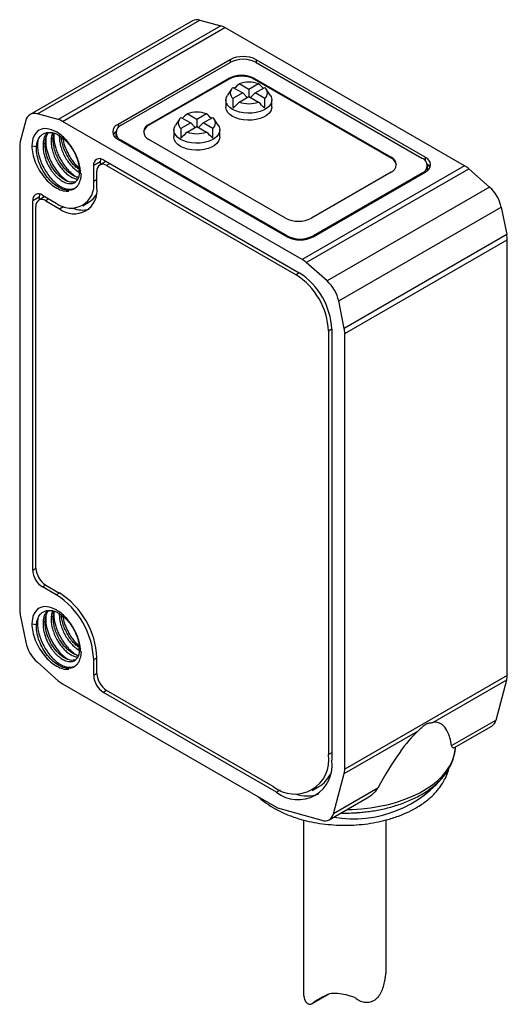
# Model space of a CAD drawing. Header units: millimetres. Extents: x 7 to 546, y 7 to 419.
# Tile 5 of 7: x 231 to 252, y 143 to 186. Entities that reach past the tile are written whole.
import ezdxf

# ---------------------------------------------------------------- set-up
doc = ezdxf.new("R2010")
doc.units = ezdxf.units.MM

msp = doc.modelspace()

# ---------------------------------------------------------------- linework, layer by layer
for p, q in [((238.455, 185.511), (231.384, 181.429)), ((231.704, 181.456), (238.775, 185.538)), ((239.687, 185.289), (232.616, 181.207)), ((238.775, 185.538), (239.687, 185.289)), ((232.796, 181.13), (239.867, 185.212)), ((250.29, 179.195), (239.867, 185.212)), ((240.093, 183.816), (235.214, 181)), ((235.356, 180.959), (240.093, 183.694)), ((240.093, 183.816), (240.093, 183.694)), ((248.579, 179.571), (241.225, 183.816)), ((241.225, 183.816), (241.225, 183.694)), ((241.225, 183.694), (248.437, 179.53)), ((236.558, 181), (240.023, 183)), ((240.023, 182.959), (236.558, 180.959)), ((240.023, 182.959), (240.023, 183)), ((240.907, 182.522), (240.484, 182.766)), ((241.329, 182.766), (240.907, 182.522)), ((241.154, 183), (247.094, 179.571)), ((241.154, 182.959), (241.154, 183)), ((247.094, 179.53), (241.154, 182.959)), ((240.15, 182.535), (239.973, 182.268)), ((240.215, 182.611), (240.638, 182.367)), ((240.638, 182.367), (240.215, 182.123)), ((240.638, 182.367), (240.834, 182.17)), ((240.907, 182.522), (240.907, 182.212)), ((241.175, 182.367), (240.979, 182.17)), ((241.175, 182.367), (241.598, 182.611)), ((241.598, 182.123), (241.175, 182.367)), ((241.84, 182.268), (241.663, 182.535)), ((239.907, 182.061), (239.907, 181.755)), ((240.484, 181.968), (240.907, 182.212)), ((240.907, 182.212), (241.329, 181.968)), ((241.907, 181.755), (241.907, 182.061)), ((232.616, 181.207), (231.704, 181.456)), ((238.644, 181.216), (238.221, 181.46)), ((239.066, 181.46), (238.644, 181.216)), ((231.2, 181.166), (230.96, 180.251)), ((243.219, 175.113), (232.796, 181.13)), ((235.214, 181), (235.214, 180.848)), ((236.558, 181), (236.558, 180.959)), ((237.888, 181.229), (237.71, 180.962)), ((237.953, 181.305), (238.375, 181.061)), ((238.375, 181.061), (237.953, 180.817)), ((238.375, 181.061), (238.571, 180.864)), ((238.644, 181.216), (238.644, 180.906)), ((238.912, 181.061), (238.716, 180.864)), ((238.912, 181.061), (239.335, 181.305)), ((239.335, 180.817), (238.912, 181.061)), ((239.577, 180.962), (239.4, 181.229)), ((235.121, 180.632), (235.121, 180.428)), ((237.644, 180.755), (237.644, 180.449)), ((238.221, 180.662), (238.644, 180.906)), ((238.644, 180.906), (239.066, 180.662)), ((239.644, 180.449), (239.644, 180.755)), ((231.951, 180.136), (232.043, 180.189)), ((232.397, 180.393), (232.304, 180.34)), ((235.122, 180.411), (235.121, 180.428)), ((235.214, 180.347), (242.568, 176.101)), ((242.568, 176.142), (235.356, 180.306)), ((235.356, 180.265), (235.356, 180.306)), ((242.498, 176.918), (236.558, 180.347)), ((230.936, 180.056), (230.936, 159.855)), ((231.467, 180.061), (231.668, 180.032)), ((234.436, 179.367), (234.154, 179.203)), ((234.685, 179.387), (234.419, 179.233)), ((234.436, 179.367), (234.436, 179.243)), ((234.578, 179.448), (243.099, 174.53)), ((234.861, 179.285), (234.719, 179.204)), ((247.094, 179.53), (247.094, 179.571)), ((248.579, 179.571), (248.579, 179.42)), ((233.581, 178.853), (233.515, 179.004)), ((234.154, 178.509), (234.154, 179.203)), ((234.295, 178.264), (234.295, 178.959)), ((234.719, 179.204), (242.957, 174.448)), ((250.29, 179.195), (243.219, 175.113)), ((243.399, 174.982), (250.47, 179.064)), ((247.094, 178.918), (243.629, 176.918)), ((243.7, 176.101), (248.579, 178.918)), ((248.437, 178.877), (243.7, 176.142)), ((248.437, 178.836), (248.437, 178.877)), ((248.672, 179), (248.671, 178.982)), ((248.672, 179), (248.672, 179.204)), ((250.47, 179.064), (251.382, 178.26)), ((234.295, 178.591), (234.154, 178.509)), ((251.382, 178.26), (244.311, 174.178)), ((231.785, 177.835), (231.502, 177.672)), ((231.502, 161.586), (231.502, 177.672)), ((232.033, 177.855), (231.768, 177.702)), ((231.785, 177.835), (231.785, 177.712)), ((231.926, 177.917), (232.527, 177.57)), ((232.209, 177.754), (232.068, 177.672)), ((232.068, 177.672), (232.669, 177.325)), ((233.677, 177.456), (233.96, 177.62)), ((231.643, 161.668), (231.643, 177.427)), ((232.669, 177.325), (232.841, 177.425)), ((244.815, 173.306), (251.886, 177.388)), ((251.886, 177.388), (252.126, 176.196)), ((242.568, 176.101), (242.568, 176.142)), ((243.7, 176.101), (243.7, 176.142)), ((252.126, 176.196), (245.055, 172.114)), ((245.078, 171.892), (252.15, 175.974)), ((252.15, 156.998), (252.15, 175.974)), ((244.311, 174.178), (243.399, 174.982)), ((243.099, 174.53), (242.957, 174.448)), ((245.055, 172.114), (244.815, 173.306)), ((244.513, 172.08), (244.371, 171.998)), ((244.371, 171.998), (244.371, 153.545)), ((244.513, 172.08), (244.513, 153.3)), ((245.078, 152.916), (245.078, 171.892)), ((231.502, 161.586), (231.643, 161.668)), ((232.068, 160.933), (231.926, 160.852)), ((232.527, 160.505), (231.926, 160.852)), ((232.068, 160.933), (232.669, 160.586)), ((232.669, 160.586), (232.527, 160.505)), ((230.96, 159.634), (231.2, 158.442)), ((232.397, 159.572), (232.304, 159.518)), ((231.467, 159.239), (231.668, 159.21)), ((231.951, 159.314), (232.043, 159.367)), ((233.581, 158.031), (233.515, 158.182)), ((231.704, 157.569), (232.616, 156.765)), ((234.154, 157.688), (234.295, 157.769)), ((234.154, 156.994), (234.154, 157.688)), ((234.295, 157.075), (234.295, 157.769)), ((234.295, 157.075), (234.154, 156.994)), ((252.15, 156.998), (245.078, 152.916)), ((232.796, 156.634), (242.158, 151.23)), ((248.917, 154.949), (252.126, 156.801)), ((251.659, 155.054), (252.126, 156.801)), ((234.719, 156.34), (234.578, 156.259)), ((242.109, 151.911), (234.578, 156.259)), ((241.967, 152.156), (234.719, 156.34)), ((251.659, 155.054), (249.73, 153.94)), ((245.054, 152.719), (248.263, 154.571)), ((249.829, 153.842), (251.476, 154.793)), ((244.513, 153.626), (244.371, 153.545)), ((249.895, 153.842), (249.898, 153.882)), ((244.588, 150.972), (245.054, 152.719)), ((242.269, 152.004), (242.109, 151.911)), ((243.667, 151.988), (243.95, 152.151)), ((246.517, 152.085), (244.588, 150.972)), ((244.405, 150.711), (246.051, 151.661)), ((242.158, 151.23), (244.079, 150.685)), ((243.278, 150.703), (243.278, 143.235)), ((246.878, 144.136), (246.878, 150.699)), ((243.644, 142.695), (244.399, 143.131)), ((244.136, 142.989), (243.704, 142.74)), ((244.237, 143.047), (244.34, 143.107))]:
    msp.add_line(p, q)
at = {"flags": 128}
for points in [[(241.84, 182.268), (241.88, 182.193), (241.905, 182.088), (241.897, 181.981), (241.855, 181.878), (241.78, 181.78), (241.676, 181.692), (241.545, 181.617), (241.393, 181.557), (241.224, 181.514), (241.045, 181.489), (240.86, 181.484), (240.678, 181.499), (240.503, 181.533), (240.341, 181.585), (240.199, 181.653), (240.082, 181.735), (239.992, 181.828), (239.933, 181.929), (239.908, 182.034), (239.916, 182.141), (239.958, 182.245), (239.973, 182.268)], [(241.907, 181.755), (241.897, 181.675), (241.855, 181.571), (241.78, 181.474), (241.676, 181.386), (241.545, 181.311), (241.393, 181.251), (241.224, 181.208), (241.045, 181.183), (240.86, 181.178), (240.678, 181.193), (240.503, 181.227), (240.341, 181.279), (240.199, 181.347), (240.082, 181.429), (239.992, 181.522), (239.933, 181.623), (239.908, 181.728), (239.907, 181.755)], [(239.577, 180.962), (239.617, 180.887), (239.643, 180.782), (239.634, 180.675), (239.592, 180.571), (239.517, 180.474), (239.413, 180.386), (239.283, 180.311), (239.13, 180.251), (238.962, 180.208), (238.782, 180.183), (238.598, 180.178), (238.415, 180.193), (238.24, 180.227), (238.079, 180.279), (237.937, 180.347), (237.819, 180.429), (237.729, 180.522), (237.67, 180.623), (237.645, 180.728), (237.653, 180.835), (237.696, 180.938), (237.71, 180.962)], [(239.644, 180.449), (239.634, 180.369), (239.592, 180.265), (239.517, 180.168), (239.413, 180.08), (239.283, 180.005), (239.13, 179.944), (238.962, 179.901), (238.782, 179.877), (238.598, 179.872), (238.415, 179.887), (238.24, 179.921), (238.079, 179.972), (237.937, 180.04), (237.819, 180.122), (237.729, 180.215), (237.67, 180.317), (237.645, 180.422), (237.644, 180.449)], [(234.455, 179.498), (234.445, 179.458), (234.436, 179.367)], [(231.803, 177.967), (231.793, 177.926), (231.785, 177.835)], [(245.174, 151.155), (245.398, 151.16), (245.803, 151.186), (246.203, 151.231), (246.595, 151.296), (246.976, 151.379), (247.344, 151.481), (247.695, 151.6), (248.028, 151.736), (248.339, 151.888), (248.627, 152.054), (248.89, 152.234), (249.126, 152.426), (249.332, 152.629), (249.509, 152.841), (249.653, 153.061), (249.765, 153.287), (249.843, 153.518), (249.887, 153.752), (249.895, 153.842)]]:
    msp.add_lwpolyline(points, dxfattribs=at)
for centre, radius, start, end in [((238.648, 185.145), 0.413, 72.0774, 117.7765), ((239.478, 184.551), 0.768, 59.5092, 74.1814), ((240.659, 182.725), 1.23, 62.6097, 117.3903), ((240.659, 182.602), 1.23, 62.6097, 117.3903), ((240.588, 181.908), 1.23, 62.6097, 117.3903), ((240.588, 181.867), 1.23, 62.6097, 117.3903), ((240.907, 181.512), 1.323, 71.3858, 108.6142), ((240.413, 182.367), 0.314, 128.9933, 231.0067), ((241.4, 182.367), 0.314, 308.9933, 51.0067), ((240.907, 183.223), 1.323, 251.3858, 288.6142), ((231.577, 181.094), 0.384, 70.7392, 169.2715), ((238.644, 180.206), 1.323, 71.3858, 108.6142), ((232.407, 180.469), 0.768, 59.5092, 74.1814), ((235.338, 180.673), 0.349, 110.7834, 249.2166), ((236.682, 180.673), 0.349, 110.7834, 249.2166), ((238.15, 181.061), 0.314, 128.9933, 231.0067), ((239.137, 181.061), 0.314, 308.9933, 51.0067), ((235.401, 180.35), 0.441, 128.0482, 152.8886), ((235.48, 180.632), 0.349, 110.7834, 249.2166), ((236.729, 180.586), 0.411, 114.703, 170.6238), ((238.644, 181.916), 1.323, 251.3858, 288.6142), ((231.704, 180.063), 0.768, 165.8238, 180.4933), ((234.412, 179.245), 0.262, 50.7967, 189.214), ((246.97, 179.244), 0.349, 290.7834, 69.2166), ((246.922, 179.157), 0.411, 9.3762, 65.297), ((248.313, 179.204), 0.349, 290.7834, 69.2166), ((248.455, 179.244), 0.349, 290.7834, 69.2166), ((234.554, 179), 0.262, 50.7967, 189.214), ((248.392, 178.921), 0.441, 27.1114, 51.9518), ((249.721, 178.224), 1.126, 48.3062, 59.6662), ((233.159, 178.354), 1.007, 231.1474, 8.8634), ((233.3, 178.109), 1.007, 231.1471, 8.8636), ((250.282, 177.043), 1.641, 12.1276, 47.8724), ((231.761, 177.714), 0.262, 50.7967, 189.214), ((231.902, 177.469), 0.262, 50.7967, 189.214), ((233.528, 178.346), 0.845, 300.7274, 331.0445), ((233.659, 178.347), 1.079, 247.6769, 285.7298), ((243.063, 178.009), 1.23, 242.6097, 297.3903), ((243.134, 177.234), 1.23, 242.6097, 297.3903), ((243.134, 177.193), 1.23, 242.6097, 297.3903), ((251.024, 175.968), 1.126, 0.3364, 11.6948), ((242.65, 174.142), 1.126, 48.3062, 59.6662), ((241.301, 171.859), 3.074, 2.6055, 57.3945), ((241.442, 171.94), 3.074, 2.6055, 57.3945), ((243.211, 172.961), 1.641, 12.1276, 47.8724), ((243.953, 171.886), 1.126, 0.3364, 11.6948), ((232.423, 161.628), 0.922, 182.6055, 237.3945), ((232.565, 161.71), 0.922, 182.6055, 237.3945), ((230.633, 157.533), 3.525, 2.5201, 57.4799), ((230.774, 157.614), 3.525, 2.5202, 57.4798), ((232.062, 159.862), 1.126, 180.3364, 191.6948), ((232.804, 158.786), 1.641, 192.1276, 227.8724), ((235.075, 157.035), 0.922, 182.6055, 237.3945), ((235.216, 157.117), 0.922, 182.6055, 237.3945), ((251.384, 156.991), 0.766, 345.616, 0.5075), ((233.364, 157.606), 1.126, 228.3062, 239.6662), ((251.256, 155.141), 0.412, 302.158, 347.6942), ((242.901, 153.315), 1.488, 231.1301, 8.8806), ((243.042, 153.07), 1.488, 231.1301, 8.8806), ((243.292, 153.247), 1.279, 300.9874, 334.9765), ((245.445, 155.871), 5.121, 260.4585, 322.6869), ((244.313, 152.909), 0.766, 345.616, 0.5075), ((243.437, 153.242), 1.496, 250.4504, 289.8299), ((244.211, 151.046), 0.384, 249.9239, 348.8894)]:
    msp.add_arc(centre, radius, start, end)
for centre, major_axis, ratio, start_param, end_param in [((238.211, 175.136), (3.015, 7.934), 0.195473, 0.361135, 0.437856), ((243.602, 175.136), (-3.015, 7.934), 0.195473, 5.84533, 5.92205), ((243.602, 175.136), (-3.015, 7.934), 0.195473, 0.424344, 0.526538), ((238.211, 178.248), (3.347, 4.436), 0.122818, 0.674801, 0.776996), ((243.602, 178.248), (-3.347, 4.436), 0.122818, 5.50619, 5.608384), ((238.211, 175.136), (3.015, 7.934), 0.195473, 5.756647, 5.858842), ((235.948, 173.83), (3.015, 7.934), 0.195473, 0.361135, 0.436554), ((241.339, 173.83), (-3.015, 7.934), 0.195473, 5.84533, 5.92205), ((241.339, 173.83), (-3.015, 7.934), 0.195473, 0.424344, 0.526538), ((235.948, 176.942), (3.347, 4.436), 0.122818, 0.674801, 0.776996), ((241.339, 176.942), (-3.347, 4.436), 0.122818, 5.50619, 5.608384), ((235.948, 173.83), (3.015, 7.934), 0.195473, 5.756647, 5.858842), ((245.617, 143.629), (3.545, 11.306), 0.19853, 5.918287, 6.384533), ((245.617, 143.629), (3.545, 11.306), 0.19853, 0.323998, 0.790244)]:
    msp.add_ellipse(centre, major_axis=major_axis, ratio=ratio, start_param=start_param, end_param=end_param)
for points, knots in [([(233.584, 178.844), (233.584, 179.003), (233.557, 179.178), (233.452, 179.532), (233.374, 179.712), (233.179, 180.05), (233.062, 180.208), (232.807, 180.478), (232.669, 180.589), (232.392, 180.75), (232.253, 180.798), (231.997, 180.824), (231.879, 180.802), (231.682, 180.689), (231.603, 180.599), (231.495, 180.365), (231.467, 180.221), (231.467, 180.061)], [0, 0, 0, 0, 0.125, 0.125, 0.25, 0.25, 0.375, 0.375, 0.5, 0.5, 0.625, 0.625, 0.75, 0.75, 0.875, 0.875, 1, 1, 1, 1]), ([(231.668, 180.032), (231.682, 180.221), (231.74, 180.379), (231.929, 180.593), (232.059, 180.649), (232.205, 180.65)], [0, 0, 0, 0, 0.5, 0.5, 1, 1, 1, 1]), ([(232.132, 180.635), (232.099, 180.592), (232.034, 180.507), (231.972, 180.337), (231.958, 180.203), (231.951, 180.136)], [0, 0, 0, 0, 0.3309277, 0.6654638, 1, 1, 1, 1]), ([(232.043, 180.189), (232.05, 180.256), (232.065, 180.39), (232.119, 180.545), (232.174, 180.618), (232.197, 180.648)], [0, 0, 0, 0, 0.371242, 0.742484, 1, 1, 1, 1]), ([(232.205, 180.65), (232.229, 180.65), (232.275, 180.651), (232.348, 180.642), (232.42, 180.624), (232.493, 180.6), (232.563, 180.568), (232.721, 180.485), (232.934, 180.315), (233.136, 180.068), (233.259, 179.876), (233.346, 179.714), (233.42, 179.543), (233.478, 179.364), (233.519, 179.18), (233.526, 179.065), (233.53, 179.006)], [0, 0, 0, 0, 0.043524, 0.085902, 0.127134, 0.16722, 0.20616, 0.243954, 0.425304, 0.550569, 0.619315, 0.689378, 0.762478, 0.838615, 0.917789, 1, 1, 1, 1]), ([(232.366, 180.63), (232.354, 180.599), (232.319, 180.514), (232.31, 180.408), (232.304, 180.34)], [0, 0, 0, 0, 0.357171, 1, 1, 1, 1]), ([(232.397, 180.393), (232.401, 180.462), (232.407, 180.543), (232.431, 180.607), (232.435, 180.616)], [0, 0, 0, 0, 0.8622062, 1, 1, 1, 1]), ([(232.427, 180.595), (232.423, 180.515), (232.413, 180.316), (232.479, 180.023), (232.572, 179.756), (232.664, 179.554), (232.775, 179.357), (232.904, 179.171), (233.047, 179), (233.203, 178.854), (233.33, 178.753), (233.403, 178.716), (233.422, 178.706)], [0, 0, 0, 0, 0.119936, 0.294224, 0.384388, 0.476397, 0.570262, 0.665992, 0.763559, 0.862997, 0.964282, 1, 1, 1, 1]), ([(231.728, 180.302), (231.721, 180.254), (231.702, 180.13), (231.717, 179.904), (231.766, 179.639), (231.854, 179.37), (231.974, 179.108), (232.121, 178.864), (232.291, 178.645), (232.475, 178.46), (232.63, 178.342), (232.748, 178.274), (232.827, 178.236), (232.945, 178.191), (233.089, 178.163), (233.238, 178.179), (233.34, 178.222), (233.403, 178.265), (233.429, 178.293), (233.437, 178.303)], [0, 0, 0, 0, 0.048436, 0.123133, 0.197824, 0.27252, 0.347213, 0.421906, 0.496601, 0.571293, 0.64599, 0.678518, 0.709668, 0.73944, 0.820321, 0.888821, 0.944921, 0.982309, 1, 1, 1, 1]), ([(231.951, 180.136), (231.95, 180.103), (231.948, 180.037), (231.954, 179.936), (231.967, 179.835), (231.986, 179.734), (232.01, 179.636), (232.039, 179.54), (232.072, 179.447), (232.109, 179.357), (232.148, 179.272), (232.19, 179.191), (232.234, 179.114), (232.279, 179.043), (232.324, 178.976), (232.37, 178.914), (232.416, 178.856), (232.461, 178.804), (232.505, 178.756), (232.549, 178.712), (232.591, 178.673), (232.632, 178.638), (232.672, 178.607), (232.71, 178.579), (232.819, 178.504), (233.004, 178.418), (233.276, 178.407), (233.461, 178.554), (233.529, 178.763), (233.546, 178.901), (233.545, 178.975), (233.544, 179.009)], [0, 0, 0, 0, 0.029688, 0.05866, 0.086915, 0.114447, 0.141258, 0.167353, 0.192731, 0.21739, 0.241327, 0.264543, 0.287041, 0.308822, 0.329884, 0.350226, 0.369847, 0.388746, 0.406927, 0.424389, 0.441133, 0.457158, 0.472463, 0.487046, 0.500909, 0.598279, 0.700481, 0.849397, 0.924404, 0.964914, 1, 1, 1, 1]), ([(233.363, 178.498), (233.295, 178.483), (233.154, 178.453), (232.888, 178.56), (232.617, 178.771), (232.369, 179.076), (232.176, 179.439), (232.052, 179.83), (232.046, 180.07), (232.043, 180.189)], [0, 0, 0, 0, 0.13581, 0.279841, 0.423873, 0.567905, 0.711937, 0.855968, 1, 1, 1, 1]), ([(232.071, 180.383), (232.069, 180.289), (232.064, 180.086), (232.144, 179.745), (232.277, 179.404), (232.451, 179.099), (232.646, 178.845), (232.842, 178.649), (232.971, 178.563), (233.03, 178.523)], [0, 0, 0, 0, 0.140831, 0.305312, 0.462161, 0.611413, 0.753038, 0.887037, 1, 1, 1, 1]), ([(232.304, 180.34), (232.304, 180.269), (232.303, 180.128), (232.345, 179.898), (232.415, 179.667), (232.515, 179.441), (232.639, 179.229), (232.782, 179.039), (232.937, 178.878), (233.1, 178.751), (233.262, 178.667), (233.388, 178.625), (233.452, 178.627), (233.47, 178.628)], [0, 0, 0, 0, 0.096346, 0.192692, 0.289037, 0.385383, 0.481729, 0.578075, 0.674421, 0.770767, 0.867112, 0.963458, 1, 1, 1, 1]), ([(233.5, 178.684), (233.451, 178.695), (233.352, 178.717), (233.192, 178.805), (233.03, 178.931), (232.874, 179.092), (232.731, 179.282), (232.607, 179.494), (232.508, 179.72), (232.437, 179.951), (232.395, 180.181), (232.396, 180.323), (232.397, 180.393)], [0, 0, 0, 0, 0.094934, 0.195497, 0.29606, 0.396623, 0.497186, 0.597749, 0.698311, 0.798874, 0.899437, 1, 1, 1, 1]), ([(232.658, 180.544), (232.658, 180.473), (232.657, 180.332), (232.698, 180.102), (232.769, 179.871), (232.869, 179.645), (232.992, 179.433), (233.135, 179.243), (233.291, 179.083), (233.428, 178.972), (233.509, 178.931), (233.537, 178.917)], [0, 0, 0, 0, 0.117384, 0.234769, 0.352153, 0.469538, 0.586922, 0.704306, 0.821691, 0.939075, 1, 1, 1, 1]), ([(233.511, 179.042), (233.469, 179.074), (233.372, 179.144), (233.227, 179.297), (233.085, 179.486), (232.961, 179.698), (232.861, 179.925), (232.792, 180.155), (232.756, 180.331), (232.755, 180.422), (232.755, 180.441)], [0, 0, 0, 0, 0.111226, 0.252867, 0.394508, 0.536149, 0.67779, 0.819431, 0.961072, 1, 1, 1, 1]), ([(232.804, 180.405), (232.827, 180.293), (232.865, 180.115), (232.964, 179.87), (233.062, 179.674), (233.179, 179.484), (233.311, 179.309), (233.422, 179.182), (233.488, 179.125), (233.504, 179.112)], [0, 0, 0, 0, 0.231494, 0.370325, 0.511975, 0.656398, 0.803631, 0.953666, 1, 1, 1, 1]), ([(231.467, 180.061), (231.467, 179.845), (231.519, 179.6), (231.709, 179.119), (231.847, 178.884), (232.173, 178.486), (232.361, 178.324), (232.734, 178.117), (232.919, 178.073), (233.078, 178.094)], [0, 0, 0, 0, 0.25, 0.25, 0.5, 0.5, 0.75, 0.75, 1, 1, 1, 1]), ([(233.079, 178.124), (232.924, 178.119), (232.747, 178.177), (232.4, 178.402), (232.231, 178.567), (231.947, 178.957), (231.832, 179.18), (231.686, 179.624), (231.655, 179.843), (231.668, 180.032)], [0, 0, 0, 0, 0.25, 0.25, 0.5, 0.5, 0.75, 0.75, 1, 1, 1, 1]), ([(233.606, 178.854), (233.605, 178.84), (233.605, 178.811), (233.599, 178.755), (233.586, 178.663), (233.56, 178.555), (233.517, 178.432), (233.455, 178.321), (233.367, 178.227), (233.272, 178.167), (233.176, 178.133), (233.11, 178.127), (233.079, 178.124)], [0, 0, 0, 0, 0.03269, 0.063861, 0.127234, 0.252929, 0.350796, 0.503376, 0.648832, 0.780013, 0.897039, 1, 1, 1, 1]), ([(233.584, 158.023), (233.584, 158.181), (233.557, 158.356), (233.452, 158.71), (233.374, 158.89), (233.179, 159.228), (233.062, 159.386), (232.807, 159.656), (232.669, 159.768), (232.392, 159.928), (232.253, 159.976), (231.997, 160.002), (231.879, 159.98), (231.682, 159.867), (231.603, 159.777), (231.495, 159.543), (231.467, 159.399), (231.467, 159.239)], [0, 0, 0, 0, 0.125, 0.125, 0.25, 0.25, 0.375, 0.375, 0.5, 0.5, 0.625, 0.625, 0.75, 0.75, 0.875, 0.875, 1, 1, 1, 1]), ([(231.668, 159.21), (231.682, 159.399), (231.74, 159.557), (231.929, 159.771), (232.059, 159.827), (232.205, 159.828)], [0, 0, 0, 0, 0.5, 0.5, 1, 1, 1, 1]), ([(232.132, 159.813), (232.099, 159.771), (232.034, 159.685), (231.972, 159.515), (231.958, 159.381), (231.951, 159.314)], [0, 0, 0, 0, 0.330928, 0.665464, 1, 1, 1, 1]), ([(232.043, 159.367), (232.05, 159.434), (232.065, 159.568), (232.119, 159.723), (232.174, 159.796), (232.197, 159.826)], [0, 0, 0, 0, 0.371242, 0.742484, 1, 1, 1, 1]), ([(232.071, 159.561), (232.069, 159.467), (232.064, 159.265), (232.144, 158.924), (232.277, 158.583), (232.451, 158.277), (232.646, 158.023), (232.842, 157.827), (232.971, 157.741), (233.03, 157.701)], [0, 0, 0, 0, 0.140831, 0.305312, 0.462161, 0.611413, 0.753038, 0.887037, 1, 1, 1, 1]), ([(232.205, 159.828), (232.229, 159.828), (232.275, 159.829), (232.348, 159.82), (232.42, 159.803), (232.493, 159.778), (232.563, 159.747), (232.721, 159.663), (232.934, 159.493), (233.136, 159.246), (233.259, 159.054), (233.346, 158.892), (233.42, 158.721), (233.478, 158.542), (233.519, 158.359), (233.526, 158.243), (233.53, 158.185)], [0, 0, 0, 0, 0.043524, 0.085902, 0.127134, 0.16722, 0.20616, 0.243954, 0.425304, 0.550569, 0.619315, 0.689378, 0.762478, 0.838615, 0.917789, 1, 1, 1, 1]), ([(232.366, 159.808), (232.354, 159.777), (232.319, 159.692), (232.31, 159.586), (232.304, 159.518)], [0, 0, 0, 0, 0.3571708, 1, 1, 1, 1]), ([(233.5, 157.862), (233.451, 157.873), (233.352, 157.896), (233.192, 157.984), (233.03, 158.109), (232.874, 158.271), (232.731, 158.461), (232.607, 158.673), (232.508, 158.899), (232.437, 159.13), (232.395, 159.359), (232.396, 159.501), (232.397, 159.572)], [0, 0, 0, 0, 0.094934, 0.195497, 0.29606, 0.396623, 0.497186, 0.597749, 0.698311, 0.798874, 0.899437, 1, 1, 1, 1]), ([(232.397, 159.572), (232.401, 159.641), (232.407, 159.721), (232.431, 159.785), (232.435, 159.794)], [0, 0, 0, 0, 0.862206, 1, 1, 1, 1]), ([(232.427, 159.774), (232.423, 159.693), (232.413, 159.494), (232.479, 159.201), (232.572, 158.935), (232.664, 158.732), (232.775, 158.535), (232.904, 158.349), (233.047, 158.178), (233.203, 158.032), (233.33, 157.932), (233.403, 157.894), (233.422, 157.884)], [0, 0, 0, 0, 0.119936, 0.294224, 0.384388, 0.476397, 0.570262, 0.665992, 0.763559, 0.862997, 0.964282, 1, 1, 1, 1]), ([(232.658, 159.722), (232.658, 159.652), (232.657, 159.51), (232.698, 159.281), (232.769, 159.049), (232.869, 158.823), (232.992, 158.612), (233.135, 158.421), (233.291, 158.261), (233.428, 158.15), (233.509, 158.11), (233.537, 158.096)], [0, 0, 0, 0, 0.117384, 0.234769, 0.352153, 0.469538, 0.586922, 0.704306, 0.821691, 0.939075, 1, 1, 1, 1]), ([(233.511, 158.221), (233.469, 158.252), (233.372, 158.322), (233.227, 158.475), (233.085, 158.665), (232.961, 158.877), (232.861, 159.103), (232.792, 159.333), (232.756, 159.509), (232.755, 159.6), (232.755, 159.62)], [0, 0, 0, 0, 0.111226, 0.252867, 0.394508, 0.536149, 0.67779, 0.819431, 0.961072, 1, 1, 1, 1]), ([(232.804, 159.583), (232.827, 159.471), (232.865, 159.293), (232.964, 159.048), (233.062, 158.852), (233.179, 158.662), (233.311, 158.487), (233.422, 158.361), (233.488, 158.303), (233.504, 158.29)], [0, 0, 0, 0, 0.231494, 0.370325, 0.511975, 0.656398, 0.803631, 0.953666, 1, 1, 1, 1]), ([(231.467, 159.239), (231.467, 159.023), (231.519, 158.778), (231.709, 158.297), (231.847, 158.062), (232.173, 157.664), (232.361, 157.502), (232.734, 157.296), (232.919, 157.251), (233.078, 157.272)], [0, 0, 0, 0, 0.25, 0.25, 0.5, 0.5, 0.75, 0.75, 1, 1, 1, 1]), ([(233.079, 157.302), (232.924, 157.297), (232.747, 157.355), (232.4, 157.58), (232.231, 157.745), (231.947, 158.135), (231.832, 158.359), (231.686, 158.802), (231.655, 159.021), (231.668, 159.21)], [0, 0, 0, 0, 0.25, 0.25, 0.5, 0.5, 0.75, 0.75, 1, 1, 1, 1]), ([(231.728, 159.481), (231.721, 159.432), (231.702, 159.308), (231.717, 159.082), (231.766, 158.817), (231.854, 158.548), (231.974, 158.287), (232.121, 158.042), (232.291, 157.823), (232.475, 157.638), (232.63, 157.521), (232.748, 157.452), (232.827, 157.414), (232.945, 157.369), (233.089, 157.342), (233.238, 157.357), (233.34, 157.401), (233.403, 157.443), (233.429, 157.472), (233.437, 157.481)], [0, 0, 0, 0, 0.048436, 0.123133, 0.197824, 0.27252, 0.347213, 0.421906, 0.496601, 0.571293, 0.64599, 0.678518, 0.709668, 0.73944, 0.820321, 0.888821, 0.944921, 0.982309, 1, 1, 1, 1]), ([(231.951, 159.314), (231.95, 159.281), (231.948, 159.216), (231.954, 159.114), (231.967, 159.013), (231.986, 158.913), (232.01, 158.814), (232.039, 158.718), (232.072, 158.625), (232.109, 158.535), (232.148, 158.45), (232.19, 158.369), (232.234, 158.293), (232.279, 158.221), (232.324, 158.154), (232.37, 158.092), (232.416, 158.035), (232.461, 157.982), (232.505, 157.934), (232.549, 157.891), (232.591, 157.851), (232.632, 157.816), (232.672, 157.785), (232.71, 157.757), (232.819, 157.683), (233.004, 157.596), (233.276, 157.585), (233.461, 157.732), (233.529, 157.942), (233.546, 158.079), (233.545, 158.153), (233.544, 158.187)], [0, 0, 0, 0, 0.029688, 0.05866, 0.086915, 0.114447, 0.141258, 0.167353, 0.192731, 0.21739, 0.241327, 0.264543, 0.287041, 0.308822, 0.329884, 0.350226, 0.369847, 0.388746, 0.406927, 0.424389, 0.441133, 0.457158, 0.472463, 0.487046, 0.500909, 0.598279, 0.700481, 0.849397, 0.924404, 0.964914, 1, 1, 1, 1]), ([(233.363, 157.676), (233.295, 157.661), (233.154, 157.632), (232.888, 157.738), (232.617, 157.949), (232.369, 158.254), (232.176, 158.617), (232.052, 159.008), (232.046, 159.248), (232.043, 159.367)], [0, 0, 0, 0, 0.13581, 0.279841, 0.423873, 0.567905, 0.711937, 0.855968, 1, 1, 1, 1]), ([(232.304, 159.518), (232.304, 159.447), (232.303, 159.306), (232.345, 159.076), (232.415, 158.845), (232.515, 158.619), (232.639, 158.407), (232.782, 158.217), (232.937, 158.056), (233.1, 157.929), (233.262, 157.845), (233.388, 157.803), (233.452, 157.805), (233.47, 157.806)], [0, 0, 0, 0, 0.096346, 0.192692, 0.289037, 0.385383, 0.481729, 0.578075, 0.674421, 0.770767, 0.867112, 0.963458, 1, 1, 1, 1]), ([(233.606, 158.033), (233.605, 158.018), (233.605, 157.989), (233.599, 157.933), (233.586, 157.841), (233.56, 157.734), (233.517, 157.61), (233.455, 157.499), (233.367, 157.405), (233.272, 157.345), (233.176, 157.311), (233.11, 157.305), (233.079, 157.302)], [0, 0, 0, 0, 0.03269, 0.063861, 0.127234, 0.252929, 0.350796, 0.503376, 0.648832, 0.780013, 0.897039, 1, 1, 1, 1]), ([(248.263, 154.571), (248.322, 154.625), (248.381, 154.679), (248.467, 154.76), (248.495, 154.787), (248.553, 154.839), (248.581, 154.863), (248.64, 154.897), (248.667, 154.905), (248.72, 154.917), (248.746, 154.921), (248.821, 154.933), (248.87, 154.941), (248.917, 154.949)], [0, 0, 0, 0, 0.25, 0.25, 0.375, 0.375, 0.5, 0.5, 0.625, 0.625, 0.75, 0.75, 1, 1, 1, 1]), ([(244.914, 151.004), (244.968, 151.003), (245.153, 150.998), (245.391, 151.005), (245.659, 151.021), (245.887, 151.04), (246.156, 151.072), (246.435, 151.115), (246.721, 151.171), (247.01, 151.24), (247.296, 151.322), (247.578, 151.417), (247.851, 151.525), (248.115, 151.645), (248.367, 151.777), (248.605, 151.922), (248.828, 152.077), (249.034, 152.244), (249.221, 152.421), (249.389, 152.609), (249.535, 152.805), (249.659, 153.011), (249.759, 153.224), (249.833, 153.445), (249.88, 153.655), (249.889, 153.791), (249.893, 153.85)], [0, 0, 0, 0, 0.0221944, 0.0745516, 0.0957841, 0.1309747, 0.1674232, 0.2064279, 0.247021, 0.2888164, 0.3315096, 0.3748895, 0.4188051, 0.4631472, 0.5078358, 0.5528112, 0.5980267, 0.6434257, 0.6889644, 0.7345999, 0.7802953, 0.8260325, 0.8718317, 0.9177732, 0.9640145, 1, 1, 1, 1]), ([(249.826, 153.846), (249.809, 153.839), (249.783, 153.829), (249.748, 153.871), (249.736, 153.917), (249.73, 153.94)], [0, 0, 0, 0, 0.501753, 0.746779, 1, 1, 1, 1]), ([(241.309, 151.719), (241.324, 151.704), (241.429, 151.599), (241.671, 151.417), (242.055, 151.172), (242.527, 150.944), (243.025, 150.764), (243.519, 150.634), (243.985, 150.546), (244.467, 150.49), (244.96, 150.465), (245.459, 150.474), (245.956, 150.517), (246.435, 150.592), (246.926, 150.704), (247.406, 150.857), (247.859, 151.049), (248.212, 151.24), (248.482, 151.417), (248.686, 151.572), (248.87, 151.733), (249.028, 151.893), (249.172, 152.062), (249.303, 152.243), (249.436, 152.468), (249.544, 152.697), (249.584, 152.857), (249.599, 152.919)], [0, 0, 0, 0, 0.00738, 0.052379, 0.102936, 0.159029, 0.218873, 0.264133, 0.309697, 0.355603, 0.401894, 0.44861, 0.495796, 0.542759, 0.587353, 0.642913, 0.694059, 0.740799, 0.772818, 0.801897, 0.828048, 0.857073, 0.88048, 0.907229, 0.938896, 0.976274, 1, 1, 1, 1]), ([(246.049, 151.665), (246.142, 151.723), (246.282, 151.808), (246.435, 151.958), (246.49, 152.043), (246.517, 152.085)], [0, 0, 0, 0, 0.501738, 0.751435, 1, 1, 1, 1]), ([(246.822, 143.707), (246.834, 143.771), (246.86, 143.901), (246.881, 144.05), (246.875, 144.119), (246.874, 144.136)], [0, 0, 0, 0, 0.421226, 0.854682, 1, 1, 1, 1]), ([(245.527, 142.96), (245.585, 142.91), (245.648, 142.868), (245.781, 142.802), (245.853, 142.778), (245.996, 142.754), (246.071, 142.754), (246.215, 142.779), (246.284, 142.803), (246.481, 142.916), (246.589, 143.042), (246.744, 143.346), (246.792, 143.524), (246.822, 143.707)], [0, 0, 0, 0, 0.125, 0.125, 0.25, 0.25, 0.375, 0.375, 0.5, 0.5, 0.75, 0.75, 1, 1, 1, 1]), ([(243.279, 143.235), (243.28, 143.183), (243.283, 143.075), (243.318, 142.903), (243.396, 142.741), (243.529, 142.66), (243.639, 142.683), (243.69, 142.728), (243.704, 142.74)], [0, 0, 0, 0, 0.134994, 0.277155, 0.501318, 0.72667, 0.925419, 1, 1, 1, 1]), ([(244.237, 143.047), (244.303, 143.108), (244.396, 143.142), (244.614, 143.169), (244.737, 143.162), (244.977, 143.128), (245.098, 143.101), (245.323, 143.039), (245.43, 143.003), (245.527, 142.96)], [0, 0, 0, 0, 0.25, 0.25, 0.5, 0.5, 0.75, 0.75, 1, 1, 1, 1])]:
    msp.add_open_spline(points, degree=3, knots=knots)
msp.add_open_spline([(243.704, 142.74), (243.838, 142.853), (244.01, 142.951), (244.237, 143.047)], degree=3)

doc.saveas('drawing.dxf')
